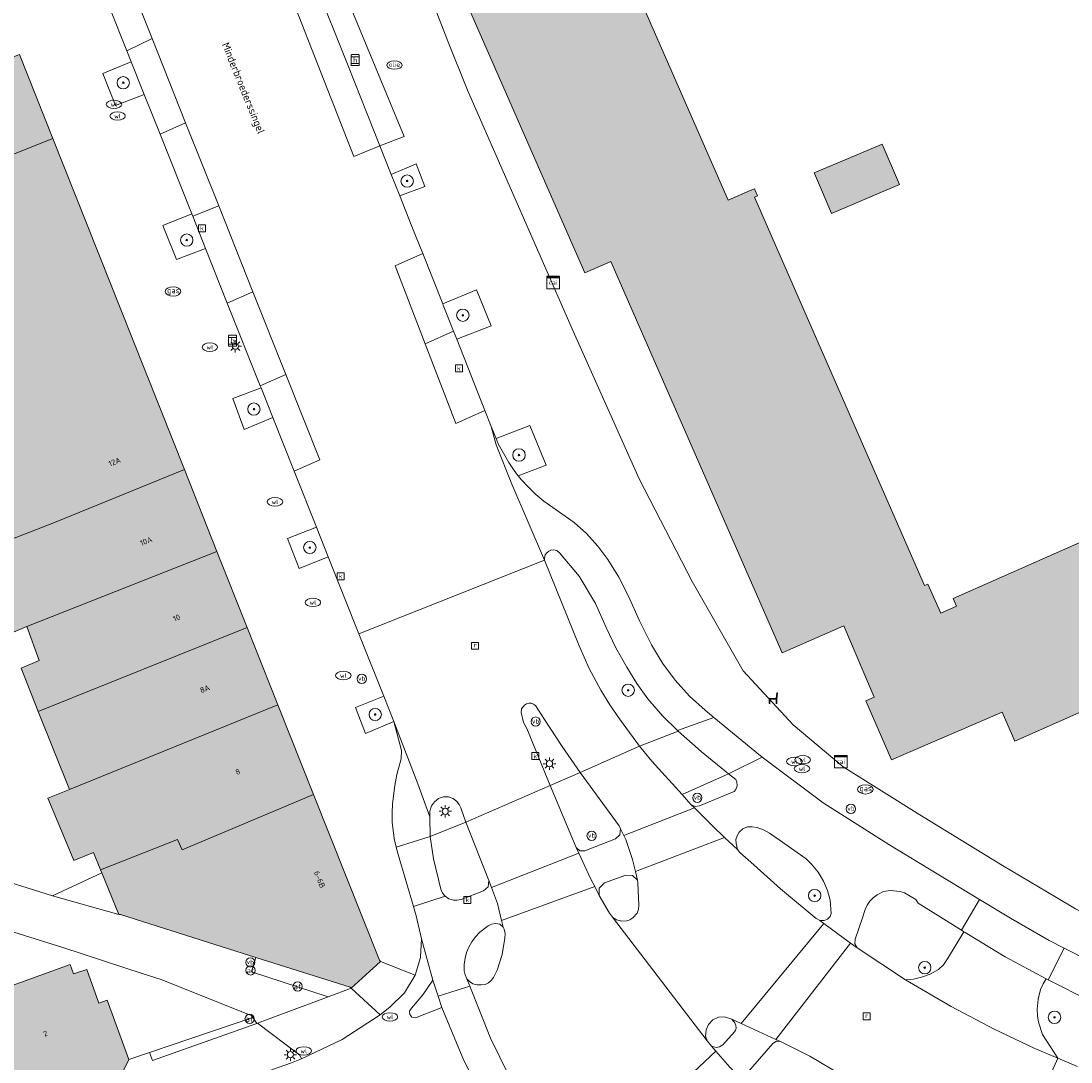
# Model space of a CAD drawing. Header units: metres. Extents: x 196496 to 197479, y 355250 to 356324.
# Tile 53 of 119: x 196858 to 196926, y 355763 to 355830. Entities that reach past the tile are written whole.
import ezdxf
from ezdxf.enums import TextEntityAlignment as Align

# ---------------------------------------------------------------- set-up
doc = ezdxf.new("R2010")
doc.units = ezdxf.units.M
doc.layers.get('0').update_dxf_attribs({"lineweight": 9})
for name, color, linetype, lineweight in [('B-WE-GR-BEPLANTING_CULTUUR_HEESTERS-GV', 251, 'Continuous', 9), ('B-WE-GR-BOOM-S', 251, 'Continuous', 9), ('B-WE-IE-MEUBILAIR_WEGMEUBILAIR-GV', 251, 'Continuous', 9), ('B-WE-IE-MEUBILAIR_WEGMEUBILAIR-S', 251, 'Continuous', 9), ('B-WE-IE-TERREINAFSCHEIDING_KUNSTMATIG_HEKWERK-G', 251, 'IE-TERREINAFSCHEIDING-KUNSTMATIG', 9), ('B-WE-KL-BRANDSTOF_PUT-S', 251, 'Continuous', 9), ('B-WE-KL-DATA-S', 251, 'Continuous', 9), ('B-WE-KL-ET_LS_OV_LICHTMAST-S', 251, 'Continuous', 9), ('B-WE-KL-GAS_PUT-S', 251, 'Continuous', 9), ('B-WE-KL-WATER-S', 251, 'Continuous', 9), ('B-WE-OG-BEBOUWING-GV', 251, 'Continuous', 9), ('B-WE-OG-BEBOUWING_HUISNUMMER-T35', 90, 'Continuous', 9), ('B-WE-OG-BEBOUWING_STRAATNAAM-T35', 130, 'Continuous', 9), ('B-WE-OG-TERREIN_CULTUURSCHEIDING-GV', 251, 'Continuous', 9), ('B-WE-OG-TERREIN_ERF-GV', 251, 'Continuous', 9), ('B-WE-RI-GWA_KOLK-S', 251, 'Continuous', 9), ('B-WE-RI-GWA_RIOOLPUT-S', 251, 'Continuous', 9), ('B-WE-VH-ONVERHARD-GV', 251, 'Continuous', 9), ('B-WE-VH-VERHARDING_ASFALT-GV', 251, 'Continuous', 9), ('B-WE-VH-VERHARDING_BETONSTRAATSTEEN-GV', 251, 'Continuous', 9), ('B-WE-VH-VERHARDING_HALFVERHARDING-GV', 251, 'Continuous', 9), ('B-WE-VH-VERHARDING_OPEN-GV', 251, 'Continuous', 9), ('B-WE-VH-VERHARDING_STRAATBAKSTEEN-GV', 251, 'Continuous', 9), ('B-WE-VH-VERHARDING_TEGEL-GV', 251, 'Continuous', 9), ('B-WE-VW-AFSLUITPAAL-S', 251, 'Continuous', 9), ('B-WE-VW-HALTEPAAL-S', 251, 'Continuous', 9)]:
    doc.layers.add(name, color=color, linetype=linetype, lineweight=lineweight)
doc.layers.add('X-XX-AL-PRESENTATIE_GEBOUW3-V', color=7, linetype='Continuous', lineweight=9, true_color=0xebe1d6)
doc.styles.add('NLCS-ISO', font='NLCS-ISO.ttf')
doc.styles.add('NLCS-ISO-ANNOTATIEF-T35', font='NLCS-ISO.ttf', dxfattribs={"height": 3.5})
doc.linetypes.add('IE-TERREINAFSCHEIDING-KUNSTMATIG', pattern='A,4,[82,NLCS.SHX,S=0.75,R=90,X=0,Y=0],4,-2', length=10)

# ---------------------------------------------------------------- blocks, each defined once
blk = doc.blocks.new('SKL-DATA_SIGNAAL_CAIKAST-SO')
at = {"color": 0, "linetype": 'ByBlock', "lineweight": 18}
for points in [[(-2, 2), (2, 2), (2, 1.68), (-2, 1.68)], [(-2, 1.52), (2, 1.52), (2, -2), (-2, -2)]]:
    blk.add_lwpolyline(points, close=True, dxfattribs=at)
at = {"color": 0, "linetype": 'ByBlock', "lineweight": 18, "style": 'NLCS-ISO'}
blk.add_text('cai', height=1.5, dxfattribs=at).set_placement((0, 0), align=Align.MIDDLE_CENTER)
blk = doc.blocks.new('SIE-WEG_PAAL_VERKEERSBORD-SO')
at = {"color": 0, "linetype": 'ByBlock', "lineweight": 18}
blk.add_circle((0, 0), 1.5, dxfattribs=at)
at = {"color": 0, "linetype": 'ByBlock', "lineweight": 18, "style": 'NLCS-ISO'}
blk.add_text('vb', height=1.5, dxfattribs=at).set_placement((0, 0.13), align=Align.MIDDLE_CENTER)
blk = doc.blocks.new('SKL-ET_OV_LICHTMAST-SO')
at = {"color": 0, "linetype": 'ByBlock', "lineweight": 18}
for points in [[(-1.25, 0), (-2, 0)], [(-1.41, 1.41), (-0.88, 0.88)], [(0, 2), (0, 1.25)], [(0.88, 0.88), (1.41, 1.41)], [(2, 0), (1.25, 0)], [(-1.41, -1.41), (-0.88, -0.88)], [(0, -1.25), (0, -2)], [(0.88, -0.88), (1.41, -1.41)]]:
    blk.add_lwpolyline(points, dxfattribs=at)
blk.add_circle((0, 0), 1, dxfattribs=at)
blk = doc.blocks.new('SVW-HALTEPAAL-SO')
for p, q in [((-1.29, 1.06), (1.29, 1.06)), ((-1.29, -1.06), (1.29, -1.06))]:
    blk.add_line(p, q)
blk.add_lwpolyline([(-1.09, -1.76), (1.09, -1.76, 0.414214), (1.29, -1.56), (1.29, 1.56, 0.414214), (1.09, 1.76), (-1.09, 1.76, 0.414214), (-1.29, 1.56), (-1.29, -1.56, 0.414214)], format="xyb", close=True)
at = {"lineweight": 18, "style": 'NLCS-ISO'}
blk.add_text('h', height=1.8, dxfattribs=at).set_placement((0.02, 0.01), align=Align.MIDDLE_CENTER)
blk = doc.blocks.new('SVW-AFSLUITPAAL-SO')
at = {"lineweight": 18}
blk.add_circle((0, 0), 1.5, dxfattribs=at)
at = {"lineweight": 18, "style": 'NLCS-ISO'}
blk.add_text('af', height=1.8, dxfattribs=at).set_placement((0, 0), align=Align.MIDDLE_CENTER)
blk = doc.blocks.new('SKL-WATER_WATERLEIDINGPUT-SO')
at = {"color": 0, "linetype": 'ByBlock', "lineweight": 18}
blk.add_ellipse((0, 0), major_axis=(2.5, 0), ratio=0.54, dxfattribs=at)
at = {"color": 0, "linetype": 'ByBlock', "lineweight": 18, "style": 'NLCS-ISO'}
blk.add_text('wl', height=1.5, dxfattribs=at).set_placement((0, 0), align=Align.MIDDLE_CENTER)
blk = doc.blocks.new('SKL-BENZINEPUT_OLIEPUT-SO')
at = {"color": 0, "linetype": 'ByBlock', "lineweight": 18}
blk.add_ellipse((0, 0), major_axis=(2.5, 0), ratio=0.54, dxfattribs=at)
at = {"color": 0, "linetype": 'ByBlock', "lineweight": 18, "style": 'NLCS-ISO'}
blk.add_text('olie', height=1.5, dxfattribs=at).set_placement((0, 0.16), align=Align.MIDDLE_CENTER)
blk = doc.blocks.new('SRI-PUT_INSPECTIEPUT_RIOOLPUT-SO')
at = {"color": 0, "linetype": 'ByBlock', "lineweight": 18}
blk.add_lwpolyline([(-1.12, -1.12), (1.12, -1.12), (1.12, 1.12), (-1.12, 1.12)], close=True, dxfattribs=at)
at = {"color": 0, "linetype": 'ByBlock', "lineweight": 18, "style": 'NLCS-ISO'}
blk.add_text('r', height=1.5, dxfattribs=at).set_placement((0, 0.28), align=Align.MIDDLE_CENTER)
blk = doc.blocks.new('SRI-KOLK-SO')
at = {"color": 0, "linetype": 'ByBlock', "lineweight": 18}
blk.add_lwpolyline([(-1.125, -1.125), (1.125, -1.125), (1.125, 1.125), (-1.125, 1.125)], close=True, dxfattribs=at)
at = {"color": 0, "linetype": 'ByBlock', "lineweight": 18, "style": 'NLCS-ISO'}
blk.add_text('k', height=1.5, dxfattribs=at).set_placement((0, 0), align=Align.MIDDLE_CENTER)
blk = doc.blocks.new('SKL-GAS_PUT-SO')
at = {"color": 0, "linetype": 'ByBlock', "lineweight": 18}
blk.add_ellipse((0, 0), major_axis=(2.5, 0), ratio=0.601255, dxfattribs=at)
at = {"color": 0, "linetype": 'ByBlock', "lineweight": 18, "style": 'NLCS-ISO'}
blk.add_text('gas', height=1.8, dxfattribs=at).set_placement((0.12, 0.3), align=Align.MIDDLE_CENTER)
blk = doc.blocks.new('SIE-WEG_ZITBANK-SO')
at = {"color": 0, "linetype": 'ByBlock', "lineweight": 18}
blk.add_lwpolyline([(-0.91, -1.63), (-0.91, -0.2), (1.09, -0.2), (1.09, -1.63), (1.29, -1.63), (1.29, -0.21), (1.54, 1.78), (1.33, 1.78), (1.11, 0), (-1.11, 0), (-1.11, -1.63)], close=True, dxfattribs=at)
blk = doc.blocks.new('SGR-BOOM_01-SO')
at = {"linetype": 'ByBlock', "lineweight": 18}
h = blk.add_hatch(color=0, dxfattribs=at)
h.dxf.hatch_style = 1
edge = h.paths.add_edge_path()
edge.add_arc((0, 0), 0.25, 0, 360)
at = {"color": 0, "linetype": 'ByBlock', "lineweight": 18}
for radius in [2, 0.25]:
    blk.add_circle((0, 0), radius, dxfattribs=at)

msp = doc.modelspace()

# ---------------------------------------------------------------- hatches: boundary and pattern name
at = {"layer": 'X-XX-AL-PRESENTATIE_GEBOUW3-V'}
for points in [[(196896.051, 355837.149), (196895.756, 355837.822), (196886.123, 355834.019), (196886.253, 355833.69), (196886.354, 355833.491), (196894.868, 355814.039), (196896.55, 355814.769), (196907.624, 355789.503), (196911.591, 355791.246), (196913.548, 355786.64), (196913.009, 355786.414), (196914.673, 355782.594), (196921.813, 355785.667), (196922.637, 355783.792), (196942.026, 355792.38), (196938.07, 355801.355), (196937.977, 355801.566), (196918.657, 355793.023), (196918.878, 355792.516), (196917.85, 355792.062), (196917.029, 355793.941), (196916.807, 355793.843), (196905.822, 355818.93), (196906.021, 355819.019), (196905.872, 355819.361), (196905.823, 355819.473), (196905.545, 355819.35), (196904.126, 355818.722)], [(196858.378, 355828.129), (196844.842, 355822.76), (196847.059, 355817.274), (196851.838, 355819.244), (196860.529, 355822.716)], [(196909.773, 355820.313), (196910.22, 355819.256), (196910.802, 355817.879), (196915.191, 355819.735), (196914.082, 355822.358), (196909.693, 355820.502)], [(196871.123, 355796.058), (196869.026, 355801.335), (196860.636, 355797.931), (196855.372, 355795.879), (196851.456, 355794.31), (196852.573, 355791.438), (196852.601, 355791.449), (196854.448, 355792.168), (196855.359, 355789.805), (196855.381, 355789.747), (196858.847, 355791.2)], [(196859.596, 355785.713), (196873.074, 355791.148), (196871.123, 355796.058), (196858.847, 355791.2), (196859.66, 355789.015), (196858.486, 355788.515)], [(196861.601, 355780.678), (196875.065, 355786.138), (196873.074, 355791.148), (196859.596, 355785.713)], [(196877.366, 355780.349), (196875.065, 355786.138), (196861.601, 355780.678), (196860.22, 355780.13), (196860.871, 355778.539), (196861.883, 355776.089), (196863.162, 355776.615), (196863.62, 355775.495), (196868.58, 355777.457), (196868.883, 355776.779)], [(196873.642, 355769.832), (196879.721, 355767.92), (196879.791, 355767.849), (196881.683, 355769.581), (196881.615, 355769.655), (196877.366, 355780.349), (196868.883, 355776.779), (196868.58, 355777.457), (196863.62, 355775.495), (196863.702, 355775.295), (196864.796, 355772.619), (196864.908, 355772.615), (196871.46, 355770.518)], [(196856.183, 355759.255), (196865.072, 355762.496), (196865.442, 355763.249), (196864.051, 355767.081), (196863.502, 355766.891), (196862.727, 355769.062), (196861.858, 355768.788), (196861.652, 355769.391), (196856.707, 355767.599), (196856.277, 355768.784), (196855.375, 355768.457), (196854.339, 355771.315), (196852.158, 355770.525), (196852.889, 355768.506), (196852.857, 355768.494)]]:
    msp.add_hatch(color=256, dxfattribs=at).paths.add_polyline_path(points)
h = msp.add_hatch(color=256, dxfattribs=at)
h.paths.add_polyline_path([(196866.422, 355807.887), (196860.529, 355822.716), (196851.838, 355819.244), (196847.059, 355817.274), (196845.652, 355816.694), (196835.65, 355812.702), (196831.016, 355810.848), (196831.07, 355810.711), (196835.321, 355800.002), (196846.931, 355804.536), (196849.923, 355796.874), (196854.309, 355798.589), (196855.372, 355795.879), (196860.636, 355797.931), (196869.026, 355801.335), (196867.474, 355805.239)])
h.paths.add_polyline_path([(196857.271, 355806.17), (196854.376, 355805.041), (196852.397, 355810.112), (196855.292, 355811.242)], flags=16)

# ---------------------------------------------------------------- linework, layer by layer
at = {"layer": 'B-WE-GR-BEPLANTING_CULTUUR_HEESTERS-GV', "flags": 128}
for points in [[(196866.436, 355825.557), (196865.6, 355827.656), (196863.771, 355826.903), (196864.586, 355824.854)], [(196870.392, 355815.618), (196869.565, 355817.695), (196869.499, 355817.86), (196867.641, 355817.091), (196868.512, 355814.903)], [(196873.978, 355806.607), (196872.145, 355805.919), (196872.886, 355803.932), (196874.737, 355804.701)], [(196878.319, 355795.703), (196877.554, 355797.624), (196875.682, 355796.882), (196876.44, 355794.944)], [(196900.856, 355784.5), (196899.899, 355785.433), (196898.948, 355786.531), (196898.228, 355787.53), (196897.579, 355788.576), (196896.881, 355789.834), (196896.259, 355791.131), (196895.567, 355792.698), (196894.504, 355794.461), (196893.238, 355795.967), (196893.067, 355796.109), (196892.851, 355796.16), (196892.691, 355796.131), (196892.544, 355796.062), (196892.419, 355795.959), (196892.323, 355795.828), (196892.269, 355795.61), (196892.275, 355795.495), (196894.517, 355789.959), (196895.168, 355788.502), (196895.917, 355787.093), (196896.492, 355786.156), (196897.108, 355785.245), (196898.412, 355783.476), (196900.912, 355784.446)], [(196882.551, 355785.069), (196881.898, 355786.711), (196880.074, 355785.978), (196880.714, 355784.292)], [(196910.04, 355772.218), (196910.32, 355772.223), (196910.543, 355772.308), (196910.712, 355772.477), (196910.788, 355772.682), (196910.708, 355773.53), (196910.538, 355774.163), (196910.288, 355774.769), (196909.934, 355775.344), (196909.507, 355775.867), (196909.162, 355776.198), (196907.42, 355777.435), (196906.809, 355777.868), (196906.42, 355778.082), (196905.999, 355778.22), (196905.691, 355778.281), (196905.377, 355778.264), (196905.088, 355778.131), (196904.851, 355777.917), (196904.702, 355777.699), (196904.632, 355777.444), (196904.641, 355777.199), (196904.735, 355776.797), (196904.891, 355776.615), (196905.787, 355775.813), (196907.513, 355774.269), (196909.806, 355772.361), (196909.888, 355772.302)], [(196915.576, 355768.392), (196916.095, 355768.439), (196916.603, 355768.554), (196917.173, 355768.756), (196917.699, 355769.054), (196918.034, 355769.369), (196918.301, 355769.744), (196919.341, 355771.499), (196919.186, 355771.598), (196916.407, 355773.333), (196916.238, 355773.574), (196915.523, 355773.999), (196915.228, 355774.095), (196914.613, 355774.158), (196914.159, 355774.085), (196913.744, 355773.887), (196913.501, 355773.695), (196913.286, 355773.471), (196913.109, 355773.215), (196912.982, 355772.931), (196912.779, 355772.338), (196912.329, 355771.027), (196912.31, 355770.724), (196912.45, 355770.455)]]:
    msp.add_lwpolyline(points, close=True, dxfattribs=at)
msp.add_lwpolyline([(196927.057, 355767.242), (196925.27, 355768.149), (196924.792, 355768.397), (196924.655, 355768.467), (196924.46, 355768.132), (196924.305, 355767.767), (196924.136, 355767.139), (196924.075, 355766.492), (196924.103, 355766.072), (196924.176, 355765.657), (196924.422, 355764.853), (196925.42, 355763.335), (196926.693, 355762.79)], dxfattribs=at)
at = {"layer": 'B-WE-IE-MEUBILAIR_WEGMEUBILAIR-GV', "flags": 128}
for points in [[(196865.6, 355827.656), (196863.771, 355826.903), (196864.586, 355824.854), (196866.436, 355825.557)], [(196882.381, 355820.399), (196882.935, 355819.006), (196884.543, 355819.609), (196883.982, 355821.081)], [(196869.565, 355817.695), (196869.499, 355817.86), (196867.641, 355817.091), (196868.512, 355814.903), (196870.392, 355815.618)], [(196885.705, 355812.039), (196885.74, 355811.951), (196886.404, 355810.271), (196886.606, 355809.761), (196888.835, 355810.621), (196887.891, 355812.935)], [(196874.737, 355804.701), (196873.978, 355806.607), (196872.145, 355805.919), (196872.886, 355803.932)], [(196889.151, 355803.341), (196889.293, 355802.989), (196889.971, 355801.796), (196890.352, 355801.224), (196890.575, 355800.943), (196892.382, 355801.623), (196891.329, 355804.192)], [(196877.554, 355797.624), (196875.682, 355796.882), (196876.44, 355794.944), (196878.319, 355795.703)], [(196881.898, 355786.711), (196880.074, 355785.978), (196880.714, 355784.292), (196882.551, 355785.069)]]:
    msp.add_lwpolyline(points, close=True, dxfattribs=at)
at = {"layer": 'B-WE-IE-TERREINAFSCHEIDING_KUNSTMATIG_HEKWERK-G', "ltscale": 0.2, "flags": 128}
msp.add_lwpolyline([(196925.325, 355773.704), (196926.549, 355772.975), (196928.865, 355771.759), (196933.424, 355769.677), (196936.576, 355768.499)], dxfattribs=at)
at = {"layer": 'B-WE-OG-BEBOUWING-GV', "flags": 128}
for points in [[(196937.977, 355801.566), (196918.657, 355793.023), (196918.878, 355792.516), (196917.85, 355792.062), (196917.029, 355793.941), (196916.807, 355793.843), (196905.822, 355818.93), (196906.021, 355819.019), (196905.872, 355819.361), (196905.823, 355819.473), (196905.545, 355819.35), (196904.126, 355818.722), (196896.051, 355837.149)], [(196886.354, 355833.491), (196894.868, 355814.039), (196896.55, 355814.769), (196907.624, 355789.503), (196911.591, 355791.246), (196913.548, 355786.64), (196913.009, 355786.414), (196914.673, 355782.594), (196921.813, 355785.667), (196922.637, 355783.792), (196942.026, 355792.38)]]:
    msp.add_lwpolyline(points, dxfattribs=at)
for points in [[(196858.378, 355828.129), (196844.842, 355822.76), (196847.059, 355817.274), (196851.838, 355819.244), (196860.529, 355822.716)], [(196866.422, 355807.887), (196860.529, 355822.716), (196851.838, 355819.244), (196847.059, 355817.274), (196845.652, 355816.694), (196835.65, 355812.702), (196831.016, 355810.848), (196831.07, 355810.711), (196835.321, 355800.002), (196846.931, 355804.536), (196849.923, 355796.874), (196854.309, 355798.589), (196855.372, 355795.879), (196860.636, 355797.931), (196869.026, 355801.335), (196867.474, 355805.239)], [(196909.773, 355820.313), (196910.22, 355819.256), (196910.802, 355817.879), (196915.191, 355819.735), (196914.082, 355822.358), (196909.693, 355820.502)], [(196871.123, 355796.058), (196869.026, 355801.335), (196860.636, 355797.931), (196855.372, 355795.879), (196851.456, 355794.31), (196852.573, 355791.438), (196852.601, 355791.449), (196854.448, 355792.168), (196855.359, 355789.805), (196855.381, 355789.747), (196858.847, 355791.2)], [(196859.596, 355785.713), (196873.074, 355791.148), (196871.123, 355796.058), (196858.847, 355791.2), (196859.66, 355789.015), (196858.486, 355788.515)], [(196861.601, 355780.678), (196875.065, 355786.138), (196873.074, 355791.148), (196859.596, 355785.713)], [(196877.366, 355780.349), (196875.065, 355786.138), (196861.601, 355780.678), (196860.22, 355780.13), (196860.871, 355778.539), (196861.883, 355776.089), (196863.162, 355776.615), (196863.62, 355775.495), (196868.58, 355777.457), (196868.883, 355776.779)], [(196873.642, 355769.832), (196879.721, 355767.92), (196879.791, 355767.849), (196881.683, 355769.581), (196881.615, 355769.655), (196877.366, 355780.349), (196868.883, 355776.779), (196868.58, 355777.457), (196863.62, 355775.495), (196863.702, 355775.295), (196864.796, 355772.619), (196864.908, 355772.615), (196871.46, 355770.518)], [(196856.183, 355759.255), (196865.072, 355762.496), (196865.442, 355763.249), (196864.051, 355767.081), (196863.502, 355766.891), (196862.727, 355769.062), (196861.858, 355768.788), (196861.652, 355769.391), (196856.707, 355767.599), (196856.277, 355768.784), (196855.375, 355768.457), (196854.339, 355771.315), (196852.158, 355770.525), (196852.889, 355768.506), (196852.857, 355768.494)]]:
    msp.add_lwpolyline(points, close=True, dxfattribs=at)
at = {"layer": 'B-WE-OG-TERREIN_CULTUURSCHEIDING-GV', "flags": 128}
msp.add_lwpolyline([(196911.587, 355762.173), (196909.402, 355763.453), (196907.515, 355764.409), (196907.243, 355764.428), (196907.009, 355764.287), (196905.289, 355762.297)], dxfattribs=at)
at = {"layer": 'B-WE-OG-TERREIN_ERF-GV', "flags": 128}
for points in [[(196896.051, 355837.149), (196904.126, 355818.722), (196905.545, 355819.35), (196905.823, 355819.473), (196905.872, 355819.361), (196906.021, 355819.019), (196905.822, 355818.93), (196916.807, 355793.843), (196917.029, 355793.941), (196917.85, 355792.062), (196918.878, 355792.516), (196918.657, 355793.023), (196937.977, 355801.566)], [(196884.016, 355834.229), (196886.027, 355829.004), (196887.301, 355825.835), (196894.213, 355810.088), (196898.378, 355800.742), (196901.815, 355794.121), (196905.103, 355788.352), (196908.321, 355784.865), (196911.564, 355782.152), (196916.497, 355779.039), (196921.852, 355775.771), (196925.325, 355773.704), (196926.549, 355772.975)], [(196942.026, 355792.38), (196922.637, 355783.792), (196921.813, 355785.667), (196914.673, 355782.594), (196913.009, 355786.414), (196913.548, 355786.64), (196911.591, 355791.246), (196907.624, 355789.503), (196896.55, 355814.769), (196894.868, 355814.039), (196886.354, 355833.491)], [(196851.75, 355776.574), (196860.52, 355773.822), (196863.702, 355775.295), (196863.62, 355775.495), (196863.162, 355776.615), (196861.883, 355776.089), (196860.871, 355778.539), (196860.22, 355780.13), (196861.601, 355780.678), (196859.596, 355785.713), (196858.486, 355788.515), (196859.66, 355789.015), (196858.847, 355791.2), (196855.381, 355789.747)], [(196856.707, 355767.599), (196861.652, 355769.391), (196861.858, 355768.788), (196862.727, 355769.062), (196863.502, 355766.891), (196864.051, 355767.081), (196865.442, 355763.249), (196866.775, 355763.708), (196873.45, 355765.963), (196873.38, 355766.074), (196867.537, 355768.422), (196866.364, 355768.788), (196861.188, 355770.475), (196854.145, 355772.685)]]:
    msp.add_lwpolyline(points, dxfattribs=at)
msp.add_lwpolyline([(196910.22, 355819.256), (196909.773, 355820.313), (196909.693, 355820.502), (196914.082, 355822.358), (196915.191, 355819.735), (196910.802, 355817.879)], close=True, dxfattribs=at)
at = {"layer": 'B-WE-VH-ONVERHARD-GV', "flags": 128}
for points in [[(196882.381, 355820.399), (196882.935, 355819.006), (196884.543, 355819.609), (196883.982, 355821.081)], [(196886.606, 355809.761), (196888.835, 355810.621), (196887.891, 355812.935), (196885.705, 355812.039), (196885.74, 355811.951), (196886.404, 355810.271)], [(196889.151, 355803.341), (196889.293, 355802.989), (196889.971, 355801.796), (196890.352, 355801.224), (196890.575, 355800.943), (196892.382, 355801.623), (196891.329, 355804.192)]]:
    msp.add_lwpolyline(points, close=True, dxfattribs=at)
at = {"layer": 'B-WE-VH-VERHARDING_ASFALT-GV', "flags": 128}
for points in [[(196877.427, 355832.861), (196876.19, 355835.972), (196875.493, 355837.726), (196873.87, 355837.104), (196879.958, 355821.556), (196881.651, 355822.236), (196879.596, 355827.405)], [(196864.771, 355834.616), (196863.113, 355833.907), (196865.311, 355828.383), (196866.939, 355829.17)], [(196865.6, 355827.656), (196866.436, 355825.557), (196867.456, 355822.995), (196869.107, 355823.722), (196866.939, 355829.17), (196865.311, 355828.383)], [(196869.499, 355817.86), (196869.565, 355817.695), (196871.24, 355818.362), (196869.107, 355823.722), (196867.456, 355822.995)], [(196871.24, 355818.362), (196869.565, 355817.695), (196870.392, 355815.618), (196871.796, 355812.091), (196873.444, 355812.824)], [(196885.705, 355812.039), (196884.412, 355815.292), (196882.63, 355814.503), (196884.579, 355809.463), (196886.404, 355810.271), (196885.74, 355811.951)], [(196873.92, 355806.752), (196875.57, 355807.483), (196873.444, 355812.824), (196871.796, 355812.091)], [(196886.404, 355810.271), (196884.579, 355809.463), (196886.545, 355804.317), (196888.429, 355805.152), (196886.606, 355809.761)], [(196875.57, 355807.483), (196873.92, 355806.752), (196873.978, 355806.607), (196874.737, 355804.701), (196876.118, 355801.232), (196877.767, 355801.963)], [(196881.898, 355786.711), (196882.551, 355785.069), (196884.095, 355781.048), (196884.866, 355778.924), (196884.872, 355779.279), (196884.982, 355779.621), (196885.166, 355779.894), (196885.425, 355780.098), (196885.744, 355780.204), (196886.08, 355780.2), (196886.372, 355780.093), (196886.621, 355779.906), (196886.774, 355779.718), (196886.878, 355779.499), (196887.202, 355778.576), (196892.648, 355780.943), (196891.142, 355784.619), (196890.926, 355785.008), (196890.763, 355785.657), (196890.796, 355785.879), (196890.983, 355786.131), (196891.116, 355786.217), (196891.269, 355786.258), (196891.424, 355786.251), (196891.57, 355786.201), (196891.696, 355786.112), (196892.264, 355785.194), (196893.411, 355783.464), (196894.577, 355781.789), (196898.412, 355783.476), (196897.108, 355785.245), (196896.492, 355786.156), (196895.917, 355787.093), (196895.168, 355788.502), (196894.517, 355789.959), (196892.275, 355795.495), (196880.299, 355790.728)], [(196894.577, 355781.789), (196897.085, 355778.337), (196897.179, 355778.147), (196897.397, 355777.714), (196901.953, 355779.491), (196901.724, 355779.721), (196901.154, 355780.351), (196899.196, 355782.512), (196898.412, 355783.476)], [(196894.49, 355776.572), (196894.32, 355776.937), (196892.648, 355780.943), (196887.202, 355778.576), (196888.689, 355774.795), (196888.851, 355774.35)], [(196903.904, 355777.58), (196903.135, 355778.304), (196901.953, 355779.491), (196897.397, 355777.714), (196897.527, 355777.455), (196897.966, 355776.152), (196898.142, 355775.382)], [(196904.735, 355776.797), (196903.904, 355777.58), (196898.142, 355775.382), (196898.271, 355774.82), (196898.309, 355774.653), (196898.368, 355773.213), (196898.347, 355772.945), (196898.247, 355772.696), (196897.968, 355772.389), (196897.793, 355772.276), (196897.6, 355772.199), (196897.258, 355772.171), (196896.926, 355772.261), (196896.66, 355772.437), (196902.774, 355764.445), (196902.675, 355764.762), (196902.704, 355765.157), (196902.868, 355765.517), (196903.144, 355765.807), (196903.504, 355765.983), (196903.898, 355766.013), (196904.375, 355765.848), (196904.976, 355765.573), (196910.307, 355772.023), (196910.04, 355772.218), (196909.888, 355772.302), (196909.806, 355772.361), (196907.513, 355774.269), (196905.787, 355775.813), (196904.891, 355776.615)], [(196895.518, 355774.415), (196895.273, 355774.895), (196894.49, 355776.572), (196888.851, 355774.35), (196889.231, 355773.31), (196889.506, 355772.216)], [(196907.211, 355764.548), (196912.02, 355770.77), (196910.307, 355772.023), (196904.976, 355765.573)], [(196912.02, 355770.77), (196907.211, 355764.548), (196907.515, 355764.409), (196909.402, 355763.453), (196911.587, 355762.173), (196912.881, 355761.496), (196915.473, 355760.209), (196918.118, 355759.033), (196920.802, 355757.95), (196922.717, 355757.24), (196925.42, 355763.335), (196923.939, 355763.96), (196921.303, 355765.216), (196918.526, 355766.671), (196915.576, 355768.392), (196912.45, 355770.455)], [(196900.053, 355757.225), (196904.969, 355761.987), (196904.233, 355762.743), (196903.34, 355763.781), (196898.281, 355759.037)]]:
    msp.add_lwpolyline(points, close=True, dxfattribs=at)
for points in [[(196864.771, 355834.616), (196866.939, 355829.17), (196869.107, 355823.722), (196871.24, 355818.362), (196873.444, 355812.824), (196875.57, 355807.483), (196877.767, 355801.963), (196876.118, 355801.232), (196877.554, 355797.624), (196878.319, 355795.703), (196880.299, 355790.728), (196892.275, 355795.495), (196890.171, 355800.402), (196889.158, 355802.926), (196888.834, 355804.127), (196888.429, 355805.152), (196886.545, 355804.317), (196884.579, 355809.463), (196882.63, 355814.503), (196884.412, 355815.292), (196883.719, 355817.034), (196882.935, 355819.006), (196882.381, 355820.399), (196881.651, 355822.236), (196879.958, 355821.556), (196873.87, 355837.104)], [(196898.281, 355759.037), (196903.34, 355763.781), (196903.052, 355764.115), (196902.774, 355764.445), (196896.66, 355772.437), (196896.462, 355772.687), (196895.814, 355773.837), (196895.518, 355774.415), (196889.506, 355772.216), (196889.611, 355771.799), (196889.667, 355771.666), (196889.73, 355771.379), (196889.719, 355771.086), (196889.54, 355770.017), (196889.221, 355769.021), (196888.977, 355768.534), (196888.837, 355768.344), (196888.658, 355768.19), (196888.434, 355768.099), (196888.194, 355768.063), (196887.921, 355768.067), (196887.657, 355768.136), (196887.437, 355768.274), (196887.262, 355768.457), (196887.454, 355767.974), (196888.778, 355764.633), (196890.597, 355760.944)], [(196926.693, 355762.79), (196925.42, 355763.335), (196922.717, 355757.24), (196923.515, 355756.944), (196925.256, 355756.363), (196927.018, 355755.847)]]:
    msp.add_lwpolyline(points, dxfattribs=at)
at = {"layer": 'B-WE-VH-VERHARDING_BETONSTRAATSTEEN-GV', "flags": 128}
for points in [[(196900.856, 355784.5), (196900.912, 355784.446), (196902.393, 355783.139), (196904.163, 355781.7), (196906.324, 355782.773), (196906.218, 355782.852), (196903.205, 355785.334)], [(196901.724, 355779.721), (196901.991, 355779.59), (196902.287, 355779.622), (196904.528, 355780.557), (196904.634, 355780.672), (196904.717, 355780.92), (196904.701, 355781.181), (196904.635, 355781.317), (196904.163, 355781.7), (196903.969, 355781.604), (196901.154, 355780.351)], [(196884.883, 355777.646), (196882.705, 355776.957), (196882.818, 355776.481), (196883.807, 355773.137), (196885.853, 355773.784), (196885.685, 355773.994), (196885.586, 355774.244), (196885.107, 355776.206)], [(196924.792, 355768.397), (196925.833, 355770.436), (196924.852, 355770.934), (196922.354, 355772.37), (196920.366, 355773.578), (196919.186, 355771.598), (196919.341, 355771.499), (196919.433, 355771.44), (196922.003, 355769.881), (196924.655, 355768.467)], [(196919.433, 355771.44), (196919.341, 355771.499), (196918.301, 355769.744), (196918.034, 355769.369), (196917.699, 355769.054), (196917.173, 355768.756), (196916.603, 355768.554), (196916.095, 355768.439), (196915.576, 355768.392), (196918.526, 355766.671), (196921.303, 355765.216), (196923.939, 355763.96), (196925.42, 355763.335), (196924.422, 355764.853), (196924.176, 355765.657), (196924.103, 355766.072), (196924.075, 355766.492), (196924.136, 355767.139), (196924.305, 355767.767), (196924.46, 355768.132), (196924.655, 355768.467), (196922.003, 355769.881)], [(196879.791, 355767.849), (196879.721, 355767.92), (196873.642, 355769.832), (196873.365, 355768.899), (196878.311, 355767.297)], [(196885.657, 355766.616), (196885.408, 355767.327), (196885.069, 355768.366), (196884.428, 355767.425), (196883.697, 355766.552), (196883.567, 355766.373), (196883.576, 355766.151), (196883.719, 355765.983), (196883.936, 355765.938)], [(196879.791, 355767.849), (196878.311, 355767.297), (196873.753, 355765.595), (196876.48, 355763.533), (196876.583, 355763.285), (196879.216, 355764.543), (196881.661, 355766.136)], [(196888.765, 355759.867), (196890.597, 355760.944), (196888.778, 355764.633), (196887.454, 355767.974), (196885.408, 355767.327), (196885.657, 355766.616), (196887.066, 355763.175), (196888.047, 355761.265)], [(196902.774, 355764.445), (196903.052, 355764.115), (196903.349, 355764.033), (196903.578, 355764.071), (196903.777, 355764.191), (196904.534, 355765.038), (196904.609, 355765.146), (196904.645, 355765.273), (196904.626, 355765.447), (196904.557, 355765.608), (196904.375, 355765.848), (196903.898, 355766.013), (196903.504, 355765.983), (196903.144, 355765.807), (196902.868, 355765.517), (196902.704, 355765.157), (196902.675, 355764.762)]]:
    msp.add_lwpolyline(points, close=True, dxfattribs=at)
msp.add_lwpolyline([(196888.047, 355761.265), (196887.066, 355763.175), (196885.657, 355766.616), (196883.936, 355765.938), (196883.719, 355765.983), (196883.576, 355766.151), (196883.567, 355766.373), (196883.697, 355766.552), (196884.428, 355767.425), (196885.069, 355768.366), (196884.328, 355771.03), (196884.265, 355769.846), (196884.264, 355769.838), (196883.928, 355768.704), (196883.244, 355767.554), (196882.285, 355766.622), (196881.661, 355766.136), (196879.216, 355764.543), (196876.583, 355763.285), (196875.943, 355763.041)], dxfattribs=at)
at = {"layer": 'B-WE-VH-VERHARDING_HALFVERHARDING-GV', "flags": 128}
msp.add_lwpolyline([(196854.145, 355772.685), (196861.188, 355770.475), (196866.364, 355768.788), (196867.537, 355768.422), (196873.38, 355766.074), (196873.45, 355765.963), (196873.696, 355765.575), (196873.753, 355765.595), (196878.311, 355767.297), (196873.365, 355768.899), (196873.642, 355769.832), (196871.46, 355770.518), (196864.908, 355772.615), (196864.796, 355772.619), (196860.52, 355773.822), (196851.75, 355776.574)], dxfattribs=at)
at = {"layer": 'B-WE-VH-VERHARDING_OPEN-GV', "flags": 128}
for points in [[(196863.702, 355775.295), (196860.52, 355773.822), (196864.796, 355772.619)], [(196873.696, 355765.575), (196873.45, 355765.963), (196866.775, 355763.708), (196866.966, 355763.194)]]:
    msp.add_lwpolyline(points, close=True, dxfattribs=at)
at = {"layer": 'B-WE-VH-VERHARDING_STRAATBAKSTEEN-GV', "flags": 128}
for points in [[(196876.19, 355835.972), (196877.427, 355832.861), (196879.596, 355827.405), (196881.651, 355822.236), (196883.216, 355822.851), (196877.549, 355836.534)], [(196892.648, 355780.943), (196894.577, 355781.789), (196893.411, 355783.464), (196892.264, 355785.194), (196891.696, 355786.112), (196891.57, 355786.201), (196891.424, 355786.251), (196891.269, 355786.258), (196891.116, 355786.217), (196890.983, 355786.131), (196890.796, 355785.879), (196890.763, 355785.657), (196890.926, 355785.008), (196891.142, 355784.619)], [(196901.154, 355780.351), (196903.969, 355781.604), (196904.163, 355781.7), (196902.393, 355783.139), (196900.912, 355784.446), (196898.412, 355783.476), (196899.196, 355782.512)], [(196894.577, 355781.789), (196892.648, 355780.943), (196894.32, 355776.937), (196894.562, 355776.724), (196894.884, 355776.727), (196896.852, 355777.501), (196897.138, 355777.762), (196897.179, 355778.147), (196897.085, 355778.337)], [(196884.866, 355778.924), (196884.883, 355777.646), (196887.202, 355778.576), (196886.878, 355779.499), (196886.774, 355779.718), (196886.621, 355779.906), (196886.372, 355780.093), (196886.08, 355780.2), (196885.744, 355780.204), (196885.425, 355780.098), (196885.166, 355779.894), (196884.982, 355779.621), (196884.872, 355779.279)], [(196884.883, 355777.646), (196885.107, 355776.206), (196885.586, 355774.244), (196885.685, 355773.994), (196885.853, 355773.784), (196886.107, 355773.618), (196886.398, 355773.531), (196886.645, 355773.528), (196886.884, 355773.589), (196888.331, 355774.145), (196888.64, 355774.399), (196888.689, 355774.795), (196887.202, 355778.576)], [(196897.179, 355778.147), (196897.138, 355777.762), (196896.852, 355777.501), (196894.884, 355776.727), (196894.562, 355776.724), (196894.32, 355776.937), (196894.49, 355776.572), (196895.273, 355774.895), (196895.518, 355774.415), (196895.814, 355773.837), (196895.808, 355774.317), (196896.155, 355774.648), (196897.528, 355775.148), (196897.965, 355775.133), (196898.271, 355774.82), (196898.142, 355775.382), (196897.966, 355776.152), (196897.527, 355777.455), (196897.397, 355777.714)], [(196898.271, 355774.82), (196897.965, 355775.133), (196897.528, 355775.148), (196896.155, 355774.648), (196895.808, 355774.317), (196895.814, 355773.837), (196896.462, 355772.687), (196896.66, 355772.437), (196896.926, 355772.261), (196897.258, 355772.171), (196897.6, 355772.199), (196897.793, 355772.276), (196897.968, 355772.389), (196898.247, 355772.696), (196898.347, 355772.945), (196898.368, 355773.213), (196898.309, 355774.653)], [(196889.611, 355771.799), (196889.391, 355771.982), (196889.127, 355772.027), (196888.863, 355771.981), (196888.627, 355771.874), (196888.098, 355771.463), (196887.814, 355771.165), (196887.582, 355770.85), (196887.392, 355770.508), (196887.248, 355770.152), (196887.15, 355769.781), (196887.093, 355769.382), (196887.098, 355768.979), (196887.158, 355768.711), (196887.262, 355768.457), (196887.437, 355768.274), (196887.657, 355768.136), (196887.921, 355768.067), (196888.194, 355768.063), (196888.434, 355768.099), (196888.658, 355768.19), (196888.837, 355768.344), (196888.977, 355768.534), (196889.221, 355769.021), (196889.54, 355770.017), (196889.719, 355771.086), (196889.73, 355771.379), (196889.667, 355771.666)]]:
    msp.add_lwpolyline(points, close=True, dxfattribs=at)
at = {"layer": 'B-WE-VH-VERHARDING_TEGEL-GV', "flags": 128}
for points in [[(196877.549, 355836.534), (196883.216, 355822.851), (196881.651, 355822.236), (196882.381, 355820.399), (196883.982, 355821.081), (196884.543, 355819.609), (196882.935, 355819.006), (196883.719, 355817.034), (196884.412, 355815.292), (196885.705, 355812.039), (196887.891, 355812.935), (196888.835, 355810.621), (196886.606, 355809.761), (196888.429, 355805.152), (196888.834, 355804.127), (196889.151, 355803.341), (196891.329, 355804.192), (196892.382, 355801.623), (196890.575, 355800.943), (196890.778, 355800.686), (196891.233, 355800.193), (196891.721, 355799.733), (196892.239, 355799.308), (196894.197, 355797.916), (196894.983, 355797.207), (196895.708, 355796.402), (196896.356, 355795.534), (196897.082, 355794.383), (196897.703, 355793.172), (196898.4, 355791.577), (196899.177, 355790.019), (196899.886, 355788.845), (196900.708, 355787.739), (196901.633, 355786.718), (196902.647, 355785.794), (196903.205, 355785.334), (196906.218, 355782.852), (196906.324, 355782.773), (196910.27, 355779.822), (196914.506, 355777.139), (196920.366, 355773.578), (196922.354, 355772.37), (196924.852, 355770.934), (196925.833, 355770.436), (196929.013, 355768.823)], [(196926.549, 355772.975), (196925.325, 355773.704), (196921.852, 355775.771), (196916.497, 355779.039), (196911.564, 355782.152), (196908.321, 355784.865), (196905.103, 355788.352), (196901.815, 355794.121), (196898.378, 355800.742), (196894.213, 355810.088), (196887.301, 355825.835), (196886.027, 355829.004), (196884.016, 355834.229)], [(196858.378, 355828.129), (196860.529, 355822.716), (196866.422, 355807.887), (196867.474, 355805.239), (196869.026, 355801.335), (196871.123, 355796.058), (196873.074, 355791.148), (196875.065, 355786.138), (196877.366, 355780.349), (196881.615, 355769.655), (196881.683, 355769.581), (196883.928, 355768.704), (196884.264, 355769.838), (196884.265, 355769.846), (196884.328, 355771.03), (196883.987, 355772.529), (196883.807, 355773.137), (196882.818, 355776.481), (196882.705, 355776.957), (196882.572, 355777.521), (196882.45, 355778.582), (196882.44, 355779.173), (196882.471, 355779.764), (196882.61, 355780.939), (196882.749, 355781.659), (196883.025, 355782.656), (196883.036, 355783.204), (196882.551, 355785.069), (196880.714, 355784.292), (196880.074, 355785.978), (196881.898, 355786.711), (196880.299, 355790.728), (196878.319, 355795.703), (196876.44, 355794.944), (196875.682, 355796.882), (196877.554, 355797.624), (196876.118, 355801.232), (196874.737, 355804.701), (196872.886, 355803.932), (196872.145, 355805.919), (196873.978, 355806.607), (196873.92, 355806.752), (196871.796, 355812.091), (196870.392, 355815.618), (196868.512, 355814.903), (196867.641, 355817.091), (196869.499, 355817.86), (196867.456, 355822.995), (196866.436, 355825.557), (196864.586, 355824.854), (196863.771, 355826.903), (196865.6, 355827.656), (196865.311, 355828.383), (196863.113, 355833.907)], [(196929.013, 355768.823), (196925.833, 355770.436), (196924.792, 355768.397), (196925.27, 355768.149), (196927.057, 355767.242)], [(196857.222, 355756.237), (196862.875, 355758.292), (196868.44, 355760.315), (196872.106, 355761.647), (196875.076, 355762.726), (196875.943, 355763.041), (196876.583, 355763.285), (196876.48, 355763.533), (196873.753, 355765.595), (196873.696, 355765.575), (196866.966, 355763.194), (196866.775, 355763.708), (196865.442, 355763.249), (196865.072, 355762.496), (196856.183, 355759.255)]]:
    msp.add_lwpolyline(points, dxfattribs=at)
for points in [[(196890.575, 355800.943), (196890.352, 355801.224), (196889.971, 355801.796), (196889.293, 355802.989), (196889.151, 355803.341), (196888.834, 355804.127), (196889.158, 355802.926), (196890.171, 355800.402), (196892.275, 355795.495), (196892.269, 355795.61), (196892.323, 355795.828), (196892.419, 355795.959), (196892.544, 355796.062), (196892.691, 355796.131), (196892.851, 355796.16), (196893.067, 355796.109), (196893.238, 355795.967), (196894.504, 355794.461), (196895.567, 355792.698), (196896.259, 355791.131), (196896.881, 355789.834), (196897.579, 355788.576), (196898.228, 355787.53), (196898.948, 355786.531), (196899.899, 355785.433), (196900.856, 355784.5), (196903.205, 355785.334), (196902.647, 355785.794), (196901.633, 355786.718), (196900.708, 355787.739), (196899.886, 355788.845), (196899.177, 355790.019), (196898.4, 355791.577), (196897.703, 355793.172), (196897.082, 355794.383), (196896.356, 355795.534), (196895.708, 355796.402), (196894.983, 355797.207), (196894.197, 355797.916), (196892.239, 355799.308), (196891.721, 355799.733), (196891.233, 355800.193), (196890.778, 355800.686)], [(196884.866, 355778.924), (196884.095, 355781.048), (196882.551, 355785.069), (196883.036, 355783.204), (196883.025, 355782.656), (196882.749, 355781.659), (196882.61, 355780.939), (196882.471, 355779.764), (196882.44, 355779.173), (196882.45, 355778.582), (196882.572, 355777.521), (196882.705, 355776.957), (196884.883, 355777.646)], [(196904.163, 355781.7), (196904.635, 355781.317), (196904.701, 355781.181), (196904.717, 355780.92), (196904.634, 355780.672), (196904.528, 355780.557), (196902.287, 355779.622), (196901.991, 355779.59), (196901.724, 355779.721), (196901.953, 355779.491), (196903.135, 355778.304), (196903.904, 355777.58), (196904.735, 355776.797), (196904.641, 355777.199), (196904.632, 355777.444), (196904.702, 355777.699), (196904.851, 355777.917), (196905.088, 355778.131), (196905.377, 355778.264), (196905.691, 355778.281), (196905.999, 355778.22), (196906.42, 355778.082), (196906.809, 355777.868), (196907.42, 355777.435), (196909.162, 355776.198), (196909.507, 355775.867), (196909.934, 355775.344), (196910.288, 355774.769), (196910.538, 355774.163), (196910.708, 355773.53), (196910.788, 355772.682), (196910.712, 355772.477), (196910.543, 355772.308), (196910.32, 355772.223), (196910.04, 355772.218), (196910.307, 355772.023), (196912.02, 355770.77), (196912.45, 355770.455), (196912.31, 355770.724), (196912.329, 355771.027), (196912.779, 355772.338), (196912.982, 355772.931), (196913.109, 355773.215), (196913.286, 355773.471), (196913.501, 355773.695), (196913.744, 355773.887), (196914.159, 355774.085), (196914.613, 355774.158), (196915.228, 355774.095), (196915.523, 355773.999), (196916.238, 355773.574), (196916.407, 355773.333), (196919.186, 355771.598), (196920.366, 355773.578), (196914.506, 355777.139), (196910.27, 355779.822), (196906.324, 355782.773)], [(196889.611, 355771.799), (196889.506, 355772.216), (196889.231, 355773.31), (196888.851, 355774.35), (196888.689, 355774.795), (196888.64, 355774.399), (196888.331, 355774.145), (196886.884, 355773.589), (196886.645, 355773.528), (196886.398, 355773.531), (196886.107, 355773.618), (196885.853, 355773.784), (196883.807, 355773.137), (196883.987, 355772.529), (196884.328, 355771.03), (196885.069, 355768.366), (196885.408, 355767.327), (196887.454, 355767.974), (196887.262, 355768.457), (196887.158, 355768.711), (196887.098, 355768.979), (196887.093, 355769.382), (196887.15, 355769.781), (196887.248, 355770.152), (196887.392, 355770.508), (196887.582, 355770.85), (196887.814, 355771.165), (196888.098, 355771.463), (196888.627, 355771.874), (196888.863, 355771.981), (196889.127, 355772.027), (196889.391, 355771.982)], [(196879.791, 355767.849), (196881.661, 355766.136), (196882.285, 355766.622), (196883.244, 355767.554), (196883.928, 355768.704), (196881.683, 355769.581)], [(196903.052, 355764.115), (196903.34, 355763.781), (196904.233, 355762.743), (196904.969, 355761.987), (196905.299, 355761.649), (196905.169, 355761.971), (196905.289, 355762.297), (196907.009, 355764.287), (196907.243, 355764.428), (196907.515, 355764.409), (196907.211, 355764.548), (196904.976, 355765.573), (196904.375, 355765.848), (196904.557, 355765.608), (196904.626, 355765.447), (196904.645, 355765.273), (196904.609, 355765.146), (196904.534, 355765.038), (196903.777, 355764.191), (196903.578, 355764.071), (196903.349, 355764.033)]]:
    msp.add_lwpolyline(points, close=True, dxfattribs=at)

# ---------------------------------------------------------------- block references
at = {"layer": 'B-WE-GR-BOOM-S', "xscale": 0.2, "yscale": 0.2, "zscale": 0.2}
for p in [(196865.079, 355826.314), (196883.408, 355819.964), (196869.179, 355816.157), (196887.002, 355811.302), (196873.514, 355805.24), (196890.626, 355802.278), (196877.124, 355796.303), (196897.676, 355787.091), (196881.345, 355785.522), (196909.715, 355773.832), (196916.823, 355769.18), (196925.2, 355765.97)]:
    msp.add_blockref('SGR-BOOM_01-SO', p, dxfattribs=at)
at = {"layer": 'B-WE-IE-MEUBILAIR_WEGMEUBILAIR-S', "xscale": 0.2, "yscale": 0.2, "zscale": 0.2}
for name, p in [('SIE-WEG_PAAL_VERKEERSBORD-SO', (196880.475, 355787.824)), ('SIE-WEG_ZITBANK-SO', (196907.007, 355786.556)), ('SIE-WEG_PAAL_VERKEERSBORD-SO', (196891.704, 355785.064)), ('SIE-WEG_PAAL_VERKEERSBORD-SO', (196902.142, 355780.149)), ('SIE-WEG_PAAL_VERKEERSBORD-SO', (196912.052, 355779.43)), ('SIE-WEG_PAAL_VERKEERSBORD-SO', (196895.318, 355777.693)), ('SIE-WEG_PAAL_VERKEERSBORD-SO', (196873.283, 355769.519))]:
    msp.add_blockref(name, p, dxfattribs=at)
at = {"layer": 'B-WE-KL-BRANDSTOF_PUT-S', "xscale": 0.2, "yscale": 0.2, "zscale": 0.2}
msp.add_blockref('SKL-BENZINEPUT_OLIEPUT-SO', (196882.59, 355827.456), dxfattribs=at)
at = {"layer": 'B-WE-KL-DATA-S', "xscale": 0.2, "yscale": 0.2, "zscale": 0.2}
for p in [(196892.833, 355813.418), (196911.405, 355782.486)]:
    msp.add_blockref('SKL-DATA_SIGNAAL_CAIKAST-SO', p, dxfattribs=at)
at = {"layer": 'B-WE-KL-ET_LS_OV_LICHTMAST-S', "xscale": 0.2, "yscale": 0.2, "zscale": 0.2}
for p in [(196872.314, 355809.303), (196892.597, 355782.349), (196885.864, 355779.273), (196875.873, 355763.559)]:
    msp.add_blockref('SKL-ET_OV_LICHTMAST-SO', p, dxfattribs=at)
at = {"layer": 'B-WE-KL-GAS_PUT-S', "xscale": 0.2, "yscale": 0.2, "zscale": 0.2}
for p in [(196868.293, 355812.843), (196912.987, 355780.691)]:
    msp.add_blockref('SKL-GAS_PUT-SO', p, dxfattribs=at)
at = {"layer": 'B-WE-KL-WATER-S', "xscale": 0.2, "yscale": 0.2, "zscale": 0.2}
for p in [(196864.479, 355824.918), (196864.711, 355824.166), (196870.67, 355809.242), (196874.872, 355799.255), (196877.324, 355792.757), (196879.283, 355788.042), (196908.406, 355782.488), (196908.942, 355782.601), (196908.896, 355782.026), (196882.295, 355765.995), (196876.733, 355763.804)]:
    msp.add_blockref('SKL-WATER_WATERLEIDINGPUT-SO', p, dxfattribs=at)
at = {"layer": 'B-WE-RI-GWA_KOLK-S', "xscale": 0.2, "yscale": 0.2, "zscale": 0.2}
for p in [(196870.157, 355816.92), (196886.745, 355807.871), (196879.11, 355794.451), (196891.678, 355782.837), (196887.293, 355773.556)]:
    msp.add_blockref('SRI-KOLK-SO', p, dxfattribs=at)
at = {"layer": 'B-WE-RI-GWA_RIOOLPUT-S', "xscale": 0.2, "yscale": 0.2, "zscale": 0.2}
for p in [(196887.791, 355789.957), (196913.074, 355766.03)]:
    msp.add_blockref('SRI-PUT_INSPECTIEPUT_RIOOLPUT-SO', p, dxfattribs=at)
at = {"layer": 'B-WE-VW-AFSLUITPAAL-S', "xscale": 0.2, "yscale": 0.2, "zscale": 0.2}
for p in [(196873.302, 355769.003), (196876.337, 355767.968), (196873.239, 355765.869)]:
    msp.add_blockref('SVW-AFSLUITPAAL-SO', p, dxfattribs=at)
at = {"layer": 'B-WE-VW-HALTEPAAL-S', "xscale": 0.2, "yscale": 0.2, "zscale": 0.2}
for p in [(196880.054, 355827.777), (196872.136, 355809.656)]:
    msp.add_blockref('SVW-HALTEPAAL-SO', p, dxfattribs=at)

# ---------------------------------------------------------------- texts
at = {"layer": 'B-WE-OG-BEBOUWING_HUISNUMMER-T35', "style": 'NLCS-ISO-ANNOTATIEF-T35'}
for s, rotation, p in [('12A', 21.7, (196864.522, 355801.836)), ('10A', 21.7, (196866.557, 355796.717)), ('10', 21.7, (196868.526, 355791.763)), ('8A', 21.7, (196870.347, 355787.178)), ('8', 21.7, (196872.473, 355781.829)), ('6-6B', 291.7, (196877.756, 355774.873)), ('2', 20, (196860.059, 355764.926))]:
    msp.add_text(s, height=0.36, rotation=rotation, dxfattribs=at).set_placement(p, align=Align.MIDDLE)
at = {"layer": 'B-WE-OG-BEBOUWING_STRAATNAAM-T35', "style": 'NLCS-ISO-ANNOTATIEF-T35'}
msp.add_text('Minderbroederssingel', height=0.5, rotation=292, dxfattribs=at).set_placement((196872.774, 355825.941), align=Align.MIDDLE)

doc.saveas('drawing.dxf')
